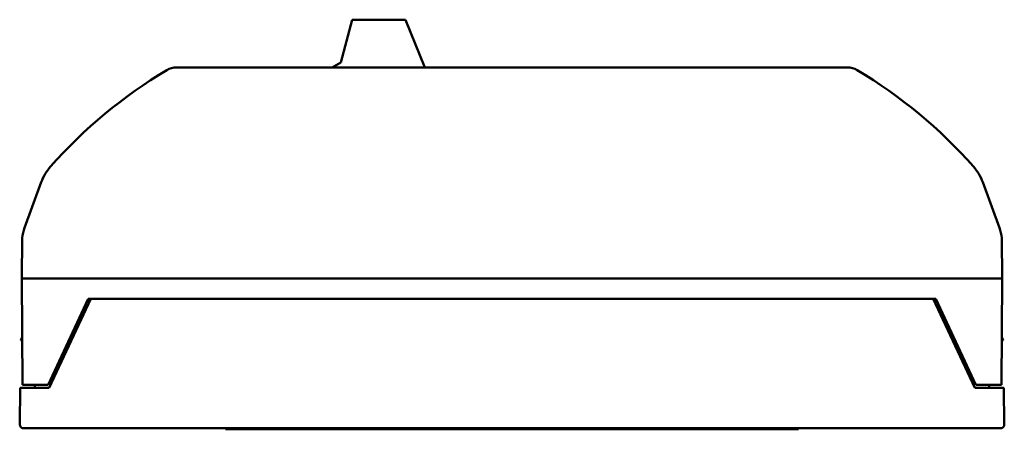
# Model space of a CAD drawing. Header units: millimetres. Extents: x 104 to 302, y 63 to 236.
# Tile 4 of 4: x 203 to 302, y 195 to 236. Entities that reach past the tile are written whole.
import ezdxf

# ---------------------------------------------------------------- set-up
doc = ezdxf.new("R2010")
doc.units = ezdxf.units.MM
doc.layers.add('Arêtes visibles(celduc)', color=7, linetype='Continuous', lineweight=50)

msp = doc.modelspace()

# ---------------------------------------------------------------- linework, layer by layer
at = {"layer": 'Arêtes visibles(celduc)'}
for p, q in [((235.092, 231.825), (236.253, 236.159)), ((236.253, 236.159), (241.653, 236.159)), ((241.653, 236.159), (243.607, 231.324)), ((234.224, 231.324), (235.092, 231.825)), ((286.422, 231.324), (218.471, 231.324)), ((204.726, 219.671), (203.049, 215.064)), ((301.844, 215.064), (300.168, 219.671)), ((202.788, 213.993), (202.753, 209.902)), ((302.141, 209.902), (302.105, 213.993)), ((202.753, 209.902), (302.141, 209.902)), ((202.753, 209.902), (202.847, 199.124)), ((302.047, 199.124), (302.141, 209.902)), ((205.417, 199.124), (209.487, 207.852)), ((209.754, 207.852), (205.543, 198.824)), ((295.406, 207.852), (209.487, 207.852)), ((299.35, 198.824), (295.14, 207.852)), ((295.406, 207.852), (299.477, 199.124)), ((202.659, 203.624), (202.804, 203.981)), ((202.807, 203.624), (202.659, 203.624)), ((302.086, 203.624), (302.234, 203.624)), ((302.234, 203.624), (302.089, 203.981)), ((202.546, 195.124), (202.578, 198.824)), ((205.543, 198.824), (202.578, 198.824)), ((202.847, 199.124), (205.417, 199.124)), ((204.068, 198.824), (204.07, 199.124)), ((302.315, 198.824), (299.35, 198.824)), ((299.477, 199.124), (302.047, 199.124)), ((300.823, 199.124), (300.826, 198.824)), ((302.348, 195.124), (302.315, 198.824)), ((202.946, 194.724), (301.948, 194.724)), ((223.417, 194.724), (223.417, 194.624)), ((223.417, 194.624), (225.974, 194.624)), ((225.974, 194.624), (228.029, 194.624)), ((227.986, 194.724), (228.029, 194.624)), ((228.922, 194.624), (228.029, 194.624)), ((228.922, 194.624), (275.972, 194.624)), ((276.865, 194.624), (275.972, 194.624)), ((276.907, 194.724), (276.865, 194.624)), ((276.865, 194.624), (278.92, 194.624)), ((278.92, 194.624), (281.477, 194.624)), ((281.477, 194.624), (281.477, 194.724))]:
    msp.add_line(p, q, dxfattribs=at)
for centre, radius, start, end in [((243.122, 188.137), 50, 120.90099, 138.49025), ((218.471, 229.324), 2, 90, 120.90099), ((286.422, 229.324), 2, 59.09901, 90), ((261.771, 188.137), 50, 41.50975, 59.09901), ((209.424, 217.961), 5, 138.49025, 160), ((295.469, 217.961), 5, 20, 41.50975), ((207.747, 213.354), 5, 160, 172.6627), ((297.146, 213.354), 5, 7.3373, 20), ((202.946, 195.124), 0.4, 180, 270), ((301.948, 195.124), 0.4, 270, 0)]:
    msp.add_arc(centre, radius, start, end, dxfattribs=at)

doc.saveas('drawing.dxf')
